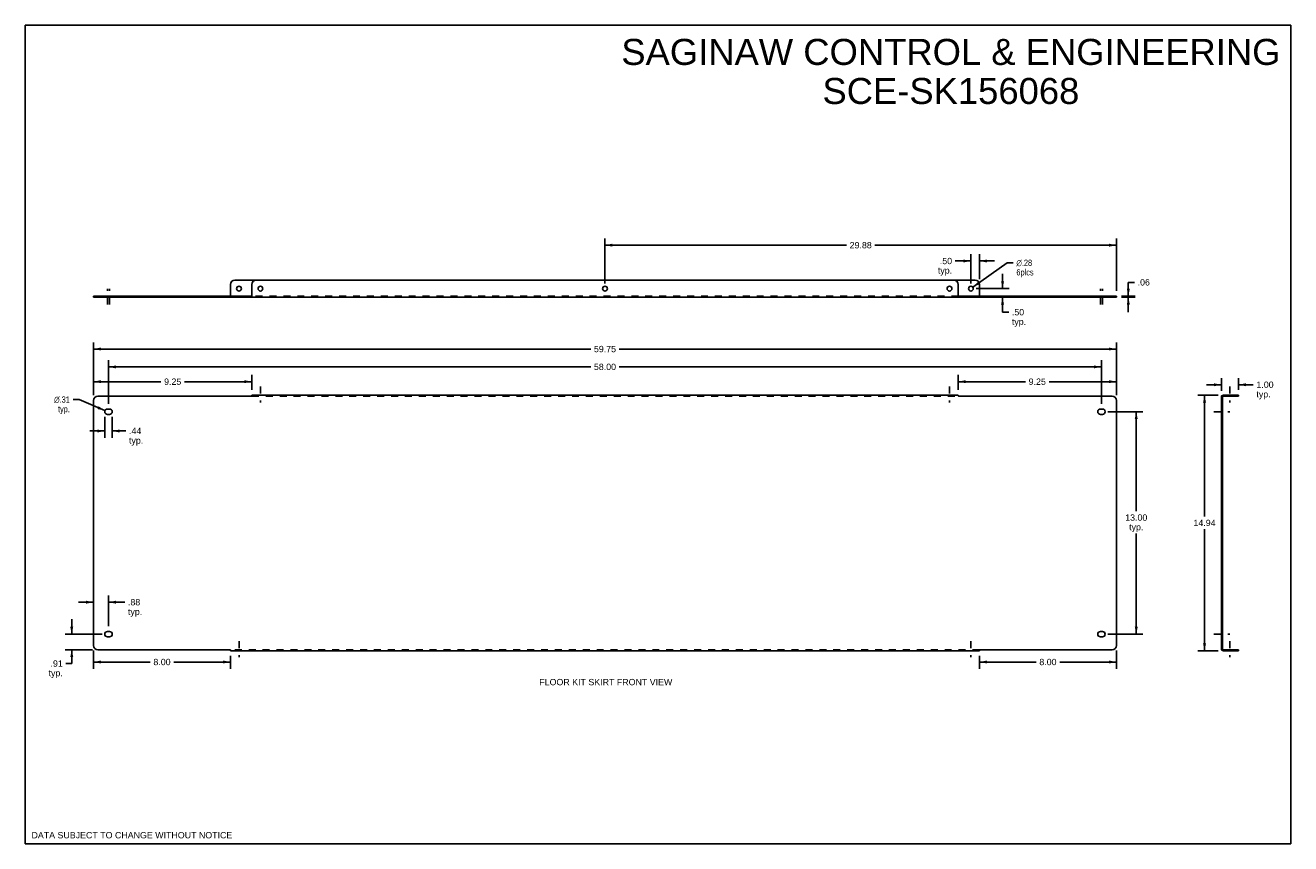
# Model space of a CAD drawing. Header units: inches. Extents: x 0 to 73.9, y 0 to 47.8.
import ezdxf

# ---------------------------------------------------------------- set-up
doc = ezdxf.new("R2010")
doc.units = ezdxf.units.IN
doc.header["$LTSCALE"] = 4.065217
doc.header["$MEASUREMENT"] = 0
doc.linetypes.add('DASHED', pattern=[0.2, 0.1, -0.1])
doc.linetypes.add('HIDDEN', pattern=[0.2, 0.1, -0.1])
doc.layers.get('0').update_dxf_attribs({"linetype": 'CONTINUOUS'})
for name, color, linetype in [('02___PRT_ALL_AXES', 7, 'CONTINUOUS'), ('DEFAULT_2', 8, 'HIDDEN'), ('DIMENSIONS', 7, 'CONTINUOUS')]:
    doc.layers.add(name, color=color, linetype=linetype)
doc.styles.get("Standard").update_dxf_attribs({"font": 'arial.ttf'})
doc.styles.add('TEXTSTYLE_1', font='gdt', dxfattribs={"width": 0.8})
doc.dimstyles.new('DIMSTYLE_1', dxfattribs={"dimtxt": 0.369565, "dimasz": 0.434783, "dimexe": 0.09, "dimexo": 0.07, "dimgap": 0.0425, "dimtad": 0, "dimtih": 1, "dimtoh": 1, "dimzin": 4, "dimdsep": 46, "dimtxsty": 'Standard', "dimblk": '_FILLED', "dimblk1": '_FILLED', "dimblk2": '_FILLED', "dimcen": 0.09, "dimazin": 1, "dimtfac": 1, "dimtofl": 0, "dimtmove": 0, "dimatfit": 3, "dimldrblk": '_FILLED', "dimfxl": 0, "dimtolj": 1, "dimtzin": 4, "dimarcsym": 0})
doc.dimstyles.new('DIMSTYLE_2', dxfattribs={"dimtxt": 0.369565, "dimasz": 0.434783, "dimexe": 0.09, "dimexo": 0.07, "dimgap": 0.09, "dimtad": 0, "dimtih": 1, "dimtoh": 1, "dimzin": 4, "dimdsep": 46, "dimtxsty": 'Standard', "dimblk": '_FILLED', "dimblk1": '_FILLED', "dimblk2": '_FILLED', "dimcen": 0.09, "dimazin": 1, "dimtfac": 1, "dimtofl": 0, "dimtmove": 0, "dimatfit": 1, "dimldrblk": '_FILLED', "dimfxl": 0, "dimtolj": 1, "dimtzin": 4, "dimarcsym": 0})

# ---------------------------------------------------------------- blocks, each defined once
blk = doc.blocks.new('_FILLED')
at = {"color": 0, "linetype": 'ByBlock'}
blk.add_solid([(0, 0), (-1, 0.2), (-1, -0.2)], dxfattribs=at)
blk = doc.blocks.new('*D1')
at = {"layer": 'DIMENSIONS', "color": 2, "linetype": 'Continuous'}
for p, q in [((3.984, 26.209), (3.984, 29.299)), ((3.984, 28.908), (33.029, 28.908)), ((63.734, 28.908), (34.69, 28.908)), ((63.734, 26.209), (63.734, 29.299))]:
    blk.add_line(p, q, dxfattribs=at)
at = {"layer": 'DIMENSIONS', "color": 2, "linetype": 'Continuous', "xscale": 0.4347826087, "yscale": 0.4347826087, "zscale": 0.4347826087, "rotation": 180}
blk.add_blockref('_FILLED', (3.984, 28.908), dxfattribs=at)
at = {"layer": 'DIMENSIONS', "color": 2, "linetype": 'Continuous', "xscale": 0.4347826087, "yscale": 0.4347826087, "zscale": 0.4347826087}
blk.add_blockref('_FILLED', (63.734, 28.908), dxfattribs=at)
at = {"layer": 'DIMENSIONS', "color": 2, "linetype": 'Continuous', "insert": (33.859, 29.093), "char_height": 0.3696, "width": 1.29142, "attachment_point": 2, "line_spacing_factor": 0.9}
blk.add_mtext('59.75', dxfattribs=at)
blk = doc.blocks.new('*D2')
at = {"layer": 'DIMENSIONS', "color": 2, "linetype": 'Continuous'}
for p, q in [((69.678, 26.215), (68.49, 26.215)), ((68.881, 26.215), (68.881, 19.116)), ((68.881, 11.277), (68.881, 18.376)), ((69.678, 11.277), (68.49, 11.277))]:
    blk.add_line(p, q, dxfattribs=at)
at = {"layer": 'DIMENSIONS', "color": 2, "linetype": 'Continuous', "xscale": 0.4347826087, "yscale": 0.4347826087, "zscale": 0.4347826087}
for p, rotation in [((68.881, 26.215), 90), ((68.881, 11.277), 270)]:
    blk.add_blockref('_FILLED', p, dxfattribs=dict(at, rotation=rotation))
at = {"layer": 'DIMENSIONS', "color": 2, "linetype": 'Continuous', "insert": (68.881, 18.931), "char_height": 0.3696, "width": 1.29142, "attachment_point": 2, "line_spacing_factor": 0.9}
blk.add_mtext('14.94', dxfattribs=at)
blk = doc.blocks.new('*D3')
at = {"layer": 'DIMENSIONS', "color": 2, "linetype": 'Continuous'}
for p, q in [((54.484, 26.519), (54.484, 27.391)), ((63.734, 26.209), (63.734, 27.391)), ((54.484, 27), (58.422, 27)), ((63.734, 27), (59.796, 27))]:
    blk.add_line(p, q, dxfattribs=at)
at = {"layer": 'DIMENSIONS', "color": 2, "linetype": 'Continuous', "xscale": 0.4347826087, "yscale": 0.4347826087, "zscale": 0.4347826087, "rotation": 180}
blk.add_blockref('_FILLED', (54.484, 27), dxfattribs=at)
at = {"layer": 'DIMENSIONS', "color": 2, "linetype": 'Continuous', "xscale": 0.4347826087, "yscale": 0.4347826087, "zscale": 0.4347826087}
blk.add_blockref('_FILLED', (63.734, 27), dxfattribs=at)
at = {"layer": 'DIMENSIONS', "color": 2, "linetype": 'Continuous', "insert": (59.109, 27.185), "char_height": 0.3696, "width": 1.00428, "attachment_point": 2, "line_spacing_factor": 0.9}
blk.add_mtext('9.25', dxfattribs=at)
blk = doc.blocks.new('*D4')
at = {"layer": 'DIMENSIONS', "color": 2, "linetype": 'Continuous'}
for p, q in [((3.984, 26.209), (3.984, 27.391)), ((13.234, 26.519), (13.234, 27.391)), ((3.984, 27), (7.922, 27)), ((13.234, 27), (9.296, 27))]:
    blk.add_line(p, q, dxfattribs=at)
at = {"layer": 'DIMENSIONS', "color": 2, "linetype": 'Continuous', "xscale": 0.4347826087, "yscale": 0.4347826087, "zscale": 0.4347826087, "rotation": 180}
blk.add_blockref('_FILLED', (3.984, 27), dxfattribs=at)
at = {"layer": 'DIMENSIONS', "color": 2, "linetype": 'Continuous', "xscale": 0.4347826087, "yscale": 0.4347826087, "zscale": 0.4347826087}
blk.add_blockref('_FILLED', (13.234, 27), dxfattribs=at)
at = {"layer": 'DIMENSIONS', "color": 2, "linetype": 'Continuous', "insert": (8.609, 27.185), "char_height": 0.3696, "width": 1.00428, "attachment_point": 2, "line_spacing_factor": 0.9}
blk.add_mtext('9.25', dxfattribs=at)
blk = doc.blocks.new('*D5')
at = {"layer": 'DIMENSIONS', "color": 2, "linetype": 'Continuous'}
for p, q in [((3.984, 11.283), (3.984, 10.227)), ((3.984, 10.618), (7.297, 10.618)), ((11.984, 10.618), (8.671, 10.618)), ((11.984, 10.973), (11.984, 10.227))]:
    blk.add_line(p, q, dxfattribs=at)
at = {"layer": 'DIMENSIONS', "color": 2, "linetype": 'Continuous', "xscale": 0.4347826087, "yscale": 0.4347826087, "zscale": 0.4347826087, "rotation": 180}
blk.add_blockref('_FILLED', (3.984, 10.618), dxfattribs=at)
at = {"layer": 'DIMENSIONS', "color": 2, "linetype": 'Continuous', "xscale": 0.4347826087, "yscale": 0.4347826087, "zscale": 0.4347826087}
blk.add_blockref('_FILLED', (11.984, 10.618), dxfattribs=at)
at = {"layer": 'DIMENSIONS', "color": 2, "linetype": 'Continuous', "insert": (7.984, 10.803), "char_height": 0.3696, "width": 1.00428, "attachment_point": 2, "line_spacing_factor": 0.9}
blk.add_mtext('8.00', dxfattribs=at)
blk = doc.blocks.new('*D6')
at = {"layer": 'DIMENSIONS', "color": 2, "linetype": 'Continuous'}
for p, q in [((63.734, 11.283), (63.734, 10.227)), ((55.734, 10.973), (55.734, 10.227)), ((55.734, 10.618), (59.047, 10.618)), ((63.734, 10.618), (60.421, 10.618))]:
    blk.add_line(p, q, dxfattribs=at)
at = {"layer": 'DIMENSIONS', "color": 2, "linetype": 'Continuous', "xscale": 0.4347826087, "yscale": 0.4347826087, "zscale": 0.4347826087, "rotation": 180}
blk.add_blockref('_FILLED', (55.734, 10.618), dxfattribs=at)
at = {"layer": 'DIMENSIONS', "color": 2, "linetype": 'Continuous', "xscale": 0.4347826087, "yscale": 0.4347826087, "zscale": 0.4347826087}
blk.add_blockref('_FILLED', (63.734, 10.618), dxfattribs=at)
at = {"layer": 'DIMENSIONS', "color": 2, "linetype": 'Continuous', "insert": (59.734, 10.803), "char_height": 0.3696, "width": 1.00428, "attachment_point": 2, "line_spacing_factor": 0.9}
blk.add_mtext('8.00', dxfattribs=at)
blk = doc.blocks.new('*D7')
at = {"layer": 'DIMENSIONS', "color": 2, "linetype": 'Continuous'}
for p, q in [((69.862, 26.821), (68.993, 26.821)), ((69.862, 26.459), (69.862, 27.212)), ((70.862, 26.519), (70.862, 27.212)), ((70.862, 26.821), (71.726, 26.821))]:
    blk.add_line(p, q, dxfattribs=at)
at = {"layer": 'DIMENSIONS', "color": 2, "linetype": 'Continuous', "xscale": 0.4347826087, "yscale": 0.4347826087, "zscale": 0.4347826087}
blk.add_blockref('_FILLED', (69.862, 26.821), dxfattribs=at)
at = {"layer": 'DIMENSIONS', "color": 2, "linetype": 'Continuous', "xscale": 0.4347826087, "yscale": 0.4347826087, "zscale": 0.4347826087, "rotation": 180}
blk.add_blockref('_FILLED', (70.862, 26.821), dxfattribs=at)
at = {"layer": 'DIMENSIONS', "color": 2, "linetype": 'Continuous', "insert": (71.911, 27.006), "char_height": 0.3696, "width": 1.00428, "attachment_point": 1, "line_spacing_factor": 0.9}
blk.add_mtext('1.00\\Ptyp.', dxfattribs=at)
blk = doc.blocks.new('*D8')
at = {"layer": 'DIMENSIONS', "color": 2, "linetype": 'Continuous'}
for p, q in [((63.226, 25.246), (65.283, 25.246)), ((64.892, 25.246), (64.892, 19.428)), ((64.892, 12.246), (64.892, 18.134)), ((63.226, 12.246), (65.283, 12.246))]:
    blk.add_line(p, q, dxfattribs=at)
at = {"layer": 'DIMENSIONS', "color": 2, "linetype": 'Continuous', "xscale": 0.4347826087, "yscale": 0.4347826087, "zscale": 0.4347826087}
for p, rotation in [((64.892, 25.246), 90), ((64.892, 12.246), 270)]:
    blk.add_blockref('_FILLED', p, dxfattribs=dict(at, rotation=rotation))
at = {"layer": 'DIMENSIONS', "color": 2, "linetype": 'Continuous', "insert": (64.892, 19.243), "char_height": 0.3696, "width": 1.29142, "attachment_point": 2, "line_spacing_factor": 0.9}
blk.add_mtext('13.00\\Ptyp.', dxfattribs=at)
blk = doc.blocks.new('*D9')
at = {"color": 2, "linetype": 'Continuous'}
for p, q in [((2.713, 12.246), (2.713, 13.116)), ((4.492, 12.246), (2.322, 12.246)), ((3.93, 11.337), (2.322, 11.337)), ((2.713, 11.337), (2.713, 10.527)), ((2.713, 10.527), (2.374, 10.527))]:
    blk.add_line(p, q, dxfattribs=at)
at = {"color": 2, "linetype": 'Continuous', "xscale": 0.4347826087, "yscale": 0.4347826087, "zscale": 0.4347826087}
for p, rotation in [((2.713, 12.246), 270), ((2.713, 11.337), 90)]:
    blk.add_blockref('_FILLED', p, dxfattribs=dict(at, rotation=rotation))
at = {"color": 2, "linetype": 'Continuous', "insert": (2.19, 10.712), "char_height": 0.3696, "width": 0.83118, "attachment_point": 3, "line_spacing_factor": 0.9}
blk.add_mtext('.91\\Ptyp.', dxfattribs=at)
blk = doc.blocks.new('*D10')
at = {"color": 2, "linetype": 'Continuous'}
for p, q in [((3.984, 14.112), (3.115, 14.112)), ((4.859, 12.707), (4.859, 14.504)), ((4.859, 14.112), (5.811, 14.112))]:
    blk.add_line(p, q, dxfattribs=at)
at = {"color": 2, "linetype": 'Continuous', "xscale": 0.4347826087, "yscale": 0.4347826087, "zscale": 0.4347826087}
blk.add_blockref('_FILLED', (3.984, 14.112), dxfattribs=at)
at = {"color": 2, "linetype": 'Continuous', "xscale": 0.4347826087, "yscale": 0.4347826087, "zscale": 0.4347826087, "rotation": 180}
blk.add_blockref('_FILLED', (4.859, 14.112), dxfattribs=at)
at = {"color": 2, "linetype": 'Continuous', "insert": (5.996, 14.297), "char_height": 0.3696, "width": 0.83118, "attachment_point": 1, "line_spacing_factor": 0.9}
blk.add_mtext('.88\\Ptyp.', dxfattribs=at)
blk = doc.blocks.new('*D11')
at = {"color": 2, "linetype": 'Continuous'}
for p, q in [((4.64, 24.942), (4.64, 23.726)), ((5.078, 24.942), (5.078, 23.726)), ((4.64, 24.118), (3.771, 24.118)), ((5.078, 24.118), (5.873, 24.118))]:
    blk.add_line(p, q, dxfattribs=at)
at = {"color": 2, "linetype": 'Continuous', "xscale": 0.4347826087, "yscale": 0.4347826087, "zscale": 0.4347826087}
blk.add_blockref('_FILLED', (4.64, 24.118), dxfattribs=at)
at = {"color": 2, "linetype": 'Continuous', "xscale": 0.4347826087, "yscale": 0.4347826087, "zscale": 0.4347826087, "rotation": 180}
blk.add_blockref('_FILLED', (5.078, 24.118), dxfattribs=at)
at = {"color": 2, "linetype": 'Continuous', "insert": (6.058, 24.303), "char_height": 0.3696, "width": 0.83118, "attachment_point": 1, "line_spacing_factor": 0.9}
blk.add_mtext('.44\\Ptyp.', dxfattribs=at)
blk = doc.blocks.new('*D12')
at = {"color": 2, "linetype": 'Continuous'}
for p, q in [((3.146, 25.954), (2.787, 25.954)), ((4.653, 25.308), (3.146, 25.954))]:
    blk.add_line(p, q, dxfattribs=at)
at = {"color": 2, "linetype": 'Continuous', "xscale": 0.4347826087, "yscale": 0.4347826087, "zscale": 0.4347826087, "rotation": 336.7778791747}
blk.add_blockref('_FILLED', (4.653, 25.308), dxfattribs=at)
at = {"color": 2, "linetype": 'Continuous', "insert": (2.602, 26.139), "char_height": 0.36957, "width": 1.2099, "attachment_point": 3, "line_spacing_factor": 0.9, "style": 'TEXTSTYLE_1'}
blk.add_mtext('{\\fgdt;n}\\fArial;.31\\Ptyp.', dxfattribs=at)
blk = doc.blocks.new('*D13')
at = {"color": 2, "linetype": 'Continuous'}
for p, q in [((57.083, 32.438), (57.083, 33.307)), ((55.539, 32.438), (57.475, 32.438)), ((57.083, 31.938), (57.083, 31.06)), ((57.083, 31.06), (57.442, 31.06))]:
    blk.add_line(p, q, dxfattribs=at)
at = {"color": 2, "linetype": 'Continuous', "xscale": 0.4347826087, "yscale": 0.4347826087, "zscale": 0.4347826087}
for p, rotation in [((57.083, 32.438), 270), ((57.083, 31.938), 90)]:
    blk.add_blockref('_FILLED', p, dxfattribs=dict(at, rotation=rotation))
at = {"color": 2, "linetype": 'Continuous', "insert": (57.627, 31.244), "char_height": 0.3696, "width": 0.83118, "attachment_point": 1, "line_spacing_factor": 0.9}
blk.add_mtext('.50\\Ptyp.', dxfattribs=at)
blk = doc.blocks.new('*D14')
at = {"color": 2, "linetype": 'Continuous'}
for p, q in [((55.234, 34.053), (54.319, 34.053)), ((55.234, 32.742), (55.234, 34.444)), ((55.734, 32.992), (55.734, 34.444)), ((55.734, 34.053), (56.604, 34.053))]:
    blk.add_line(p, q, dxfattribs=at)
at = {"color": 2, "linetype": 'Continuous', "xscale": 0.4347826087, "yscale": 0.4347826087, "zscale": 0.4347826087}
blk.add_blockref('_FILLED', (55.234, 34.053), dxfattribs=at)
at = {"color": 2, "linetype": 'Continuous', "xscale": 0.4347826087, "yscale": 0.4347826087, "zscale": 0.4347826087, "rotation": 180}
blk.add_blockref('_FILLED', (55.734, 34.053), dxfattribs=at)
at = {"color": 2, "linetype": 'Continuous', "insert": (54.135, 34.237), "char_height": 0.3696, "width": 0.83118, "attachment_point": 3, "line_spacing_factor": 0.9}
blk.add_mtext('.50\\Ptyp.', dxfattribs=at)
blk = doc.blocks.new('*D15')
at = {"color": 2, "linetype": 'Continuous'}
for p, q in [((55.349, 32.519), (57.348, 33.948)), ((57.348, 33.948), (57.706, 33.948))]:
    blk.add_line(p, q, dxfattribs=at)
at = {"color": 2, "linetype": 'Continuous', "xscale": 0.4347826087, "yscale": 0.4347826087, "zscale": 0.4347826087, "rotation": 215.542528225}
blk.add_blockref('_FILLED', (55.349, 32.519), dxfattribs=at)
at = {"color": 2, "linetype": 'Continuous', "insert": (57.891, 34.132), "char_height": 0.36957, "width": 1.2099, "attachment_point": 1, "line_spacing_factor": 0.9, "style": 'TEXTSTYLE_1'}
blk.add_mtext('{\\fgdt;n}\\fArial;.28\\P6plcs', dxfattribs=at)
blk = doc.blocks.new('*D16')
at = {"color": 2, "linetype": 'Continuous'}
for p, q in [((64.428, 31.998), (64.428, 32.805)), ((64.428, 32.805), (64.787, 32.805)), ((64.039, 31.998), (64.82, 31.998)), ((64.039, 31.938), (64.82, 31.938)), ((64.428, 31.938), (64.428, 31.068))]:
    blk.add_line(p, q, dxfattribs=at)
at = {"color": 2, "linetype": 'Continuous', "xscale": 0.4347826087, "yscale": 0.4347826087, "zscale": 0.4347826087}
for p, rotation in [((64.428, 31.998), 270), ((64.428, 31.938), 90)]:
    blk.add_blockref('_FILLED', p, dxfattribs=dict(at, rotation=rotation))
at = {"color": 2, "linetype": 'Continuous', "insert": (64.972, 32.99), "char_height": 0.3696, "width": 0.71715, "attachment_point": 1, "line_spacing_factor": 0.9}
blk.add_mtext('.06', dxfattribs=at)
blk = doc.blocks.new('*D17')
at = {"color": 2, "linetype": 'Continuous'}
for p, q in [((4.859, 25.707), (4.859, 28.254)), ((62.859, 25.707), (62.859, 28.254)), ((4.859, 27.863), (33.029, 27.863)), ((62.859, 27.863), (34.69, 27.863))]:
    blk.add_line(p, q, dxfattribs=at)
at = {"color": 2, "linetype": 'Continuous', "xscale": 0.4347826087, "yscale": 0.4347826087, "zscale": 0.4347826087, "rotation": 180}
blk.add_blockref('_FILLED', (4.859, 27.863), dxfattribs=at)
at = {"color": 2, "linetype": 'Continuous', "xscale": 0.4347826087, "yscale": 0.4347826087, "zscale": 0.4347826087}
blk.add_blockref('_FILLED', (62.859, 27.863), dxfattribs=at)
at = {"color": 2, "linetype": 'Continuous', "insert": (33.859, 28.048), "char_height": 0.3696, "width": 1.29142, "attachment_point": 2, "line_spacing_factor": 0.9}
blk.add_mtext('58.00', dxfattribs=at)
blk = doc.blocks.new('*D18')
at = {"color": 2, "linetype": 'Continuous'}
for p, q in [((33.859, 32.742), (33.859, 35.367)), ((33.859, 34.976), (47.966, 34.976)), ((63.734, 34.976), (49.627, 34.976)), ((63.734, 32.302), (63.734, 35.367))]:
    blk.add_line(p, q, dxfattribs=at)
at = {"color": 2, "linetype": 'Continuous', "xscale": 0.4347826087, "yscale": 0.4347826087, "zscale": 0.4347826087, "rotation": 180}
blk.add_blockref('_FILLED', (33.859, 34.976), dxfattribs=at)
at = {"color": 2, "linetype": 'Continuous', "xscale": 0.4347826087, "yscale": 0.4347826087, "zscale": 0.4347826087}
blk.add_blockref('_FILLED', (63.734, 34.976), dxfattribs=at)
at = {"color": 2, "linetype": 'Continuous', "insert": (48.797, 35.161), "char_height": 0.3696, "width": 1.29142, "attachment_point": 2, "line_spacing_factor": 0.9}
blk.add_mtext('29.88', dxfattribs=at)

msp = doc.modelspace()

# ---------------------------------------------------------------- linework, layer by layer
at = {"color": 7, "linetype": 'Continuous'}
for p, q in [((0, 0), (0, 47.826)), ((0, 47.826), (73.913, 47.826)), ((73.913, 0), (73.913, 47.826)), ((11.984, 31.998), (11.984, 32.688)), ((12.234, 32.938), (13.484, 32.938)), ((54.234, 32.938), (55.484, 32.938)), ((55.734, 31.998), (55.734, 32.688)), ((3.984, 31.998), (3.984, 31.938)), ((3.984, 31.998), (13.208, 31.998)), ((13.208, 31.998), (13.208, 31.938)), ((54.51, 31.998), (63.734, 31.998)), ((54.51, 31.998), (54.51, 31.938)), ((63.734, 31.998), (63.734, 31.938)), ((69.922, 26.155), (69.862, 26.155)), ((69.891, 26.173), (69.906, 26.16)), ((69.922, 11.337), (69.922, 26.155)), ((69.928, 26.142), (69.937, 26.134)), ((69.982, 26.155), (70.862, 26.155)), ((70.862, 26.155), (70.862, 26.215)), ((69.922, 11.337), (69.862, 11.337)), ((69.891, 11.319), (69.904, 11.33)), ((69.928, 11.35), (69.937, 11.358)), ((69.982, 11.337), (70.862, 11.337)), ((70.862, 11.337), (70.862, 11.277)), ((0, 0), (73.913, 0))]:
    msp.add_line(p, q, dxfattribs=at)
at = {"color": 3, "linetype": 'Continuous'}
for p, q in [((13.234, 32.688), (13.234, 31.967)), ((54.234, 32.938), (13.484, 32.938)), ((54.484, 31.967), (54.484, 32.688)), ((13.208, 31.938), (3.984, 31.938)), ((13.219, 31.938), (54.5, 31.938)), ((63.734, 31.938), (54.51, 31.938)), ((3.984, 25.905), (3.984, 11.587)), ((13.208, 26.155), (4.234, 26.155)), ((13.234, 26.215), (13.234, 26.173)), ((13.234, 26.215), (54.484, 26.215)), ((54.484, 26.215), (54.484, 26.173)), ((63.484, 26.155), (54.51, 26.155)), ((63.734, 11.587), (63.734, 25.905)), ((69.862, 11.337), (69.862, 26.155)), ((69.982, 26.215), (70.862, 26.215)), ((4.234, 11.337), (11.958, 11.337)), ((11.984, 11.277), (11.984, 11.319)), ((55.734, 11.277), (11.984, 11.277)), ((55.734, 11.277), (55.734, 11.319)), ((55.76, 11.337), (63.484, 11.337)), ((70.862, 11.277), (69.982, 11.277))]:
    msp.add_line(p, q, dxfattribs=at)
at = {"color": 7, "linetype": 'Continuous'}
for points in [[(11.984, 32.012), (11.98, 32.012), (11.977, 32.011), (11.974, 32.009), (11.971, 32.006), (11.968, 32.003), (11.965, 32), (11.962, 31.998), (11.958, 31.998)], [(13.234, 32.012), (13.23, 32.012), (13.227, 32.011), (13.224, 32.009), (13.221, 32.006), (13.218, 32.003), (13.215, 32), (13.212, 31.998), (13.208, 31.998)], [(54.484, 32.012), (54.488, 32.012), (54.492, 32.011), (54.495, 32.009), (54.498, 32.006), (54.501, 32.003), (54.504, 32), (54.507, 31.998), (54.51, 31.998)], [(55.734, 32.012), (55.738, 32.012), (55.742, 32.011), (55.745, 32.009), (55.748, 32.006), (55.751, 32.003), (55.754, 32), (55.757, 31.998), (55.76, 31.998)], [(69.927, 26.142), (69.928, 26.141), (69.929, 26.14), (69.928, 26.142)]]:
    msp.add_lwpolyline(points, dxfattribs=at)
at = {"color": 3, "linetype": 'Continuous'}
for points in [[(13.234, 31.967), (13.231, 31.963), (13.227, 31.958), (13.225, 31.953), (13.222, 31.949), (13.219, 31.944), (13.215, 31.941), (13.212, 31.939), (13.208, 31.938)], [(54.484, 31.967), (54.488, 31.963), (54.491, 31.958), (54.494, 31.953), (54.497, 31.949), (54.5, 31.944), (54.503, 31.941), (54.506, 31.939), (54.51, 31.938)], [(13.215, 26.16), (13.212, 26.157), (13.208, 26.155)], [(13.234, 26.173), (13.231, 26.17), (13.227, 26.167), (13.225, 26.165), (13.222, 26.163), (13.215, 26.16)], [(54.484, 26.173), (54.488, 26.17), (54.491, 26.167), (54.494, 26.165), (54.497, 26.163)], [(54.497, 26.163), (54.503, 26.16), (54.506, 26.157), (54.51, 26.155)], [(69.891, 26.173), (69.888, 26.17), (69.883, 26.167), (69.878, 26.165), (69.873, 26.163)], [(11.972, 11.329), (11.965, 11.332), (11.962, 11.335), (11.958, 11.337)], [(11.984, 11.319), (11.981, 11.322), (11.977, 11.325), (11.975, 11.327), (11.972, 11.329)], [(55.734, 11.319), (55.738, 11.322), (55.741, 11.325), (55.744, 11.327), (55.747, 11.329), (55.753, 11.332)], [(55.753, 11.332), (55.756, 11.335), (55.76, 11.337)], [(69.891, 11.319), (69.888, 11.322), (69.883, 11.325), (69.878, 11.327), (69.873, 11.329)]]:
    msp.add_lwpolyline(points, dxfattribs=at)
at = {"color": 7, "linetype": 'Continuous'}
for centre, radius, start, end in [((12.234, 32.688), 0.25, 90, 180), ((55.484, 32.688), 0.25, 0, 90), ((69.982, 26.095), 0.06, 90, 139.26368), ((69.982, 11.397), 0.06, 220.73632, 270)]:
    msp.add_arc(centre, radius, start, end, dxfattribs=at)
at = {"color": 3, "linetype": 'Continuous'}
for centre, radius, start, end in [((13.484, 32.688), 0.25, 90, 180), ((54.234, 32.688), 0.25, 0, 90), ((4.234, 25.905), 0.25, 90, 180), ((63.484, 25.905), 0.25, 0, 90), ((69.982, 26.095), 0.12, 90, 149.94202), ((4.234, 11.587), 0.25, 180, 270), ((63.484, 11.587), 0.25, 270, 360), ((69.982, 11.397), 0.12, 210.05798, 270)]:
    msp.add_arc(centre, radius, start, end, dxfattribs=at)
at = {"layer": '02___PRT_ALL_AXES', "color": 8, "linetype": 'HIDDEN'}
for p, q in [((4.64, 31.998), (4.64, 31.938)), ((4.641, 31.998), (5.078, 31.998)), ((4.641, 31.938), (5.078, 31.938)), ((5.078, 31.998), (5.078, 31.938)), ((62.64, 31.998), (62.64, 31.938)), ((62.641, 31.998), (63.078, 31.998)), ((62.641, 31.938), (63.078, 31.938)), ((63.078, 31.998), (63.078, 31.938)), ((70.222, 26.155), (70.222, 26.215)), ((70.503, 26.215), (70.222, 26.215)), ((70.503, 26.155), (70.222, 26.155)), ((70.503, 26.155), (70.503, 26.215)), ((69.862, 25.402), (69.862, 25.09)), ((69.922, 25.402), (69.862, 25.402)), ((69.922, 25.402), (69.922, 25.09)), ((69.922, 25.09), (69.862, 25.09)), ((69.922, 12.402), (69.862, 12.402)), ((69.862, 12.402), (69.862, 12.09)), ((69.922, 12.09), (69.862, 12.09)), ((69.922, 12.402), (69.922, 12.09)), ((70.503, 11.337), (70.222, 11.337)), ((70.222, 11.277), (70.222, 11.337)), ((70.503, 11.277), (70.222, 11.277)), ((70.503, 11.277), (70.503, 11.337))]:
    msp.add_line(p, q, dxfattribs=at)
at = {"layer": '02___PRT_ALL_AXES', "color": 2, "linetype": 'DASHED'}
for p, q in [((4.797, 31.501), (4.797, 32.432)), ((4.922, 31.501), (4.922, 32.432)), ((62.797, 31.501), (62.797, 32.432)), ((62.922, 31.501), (62.922, 32.432)), ((13.734, 26.712), (13.734, 25.781)), ((53.984, 26.712), (53.984, 25.781)), ((70.362, 26.712), (70.362, 25.781)), ((69.426, 25.246), (70.357, 25.246)), ((12.484, 11.834), (12.484, 10.903)), ((55.234, 11.834), (55.234, 10.903)), ((69.426, 12.246), (70.357, 12.246)), ((70.362, 11.834), (70.362, 10.903))]:
    msp.add_line(p, q, dxfattribs=at)
at = {"layer": '02___PRT_ALL_AXES', "color": 3, "linetype": 'Continuous'}
for p, q in [((4.797, 25.402), (4.922, 25.402)), ((62.797, 25.402), (62.922, 25.402)), ((4.922, 25.09), (4.797, 25.09)), ((62.922, 25.09), (62.797, 25.09)), ((4.797, 12.402), (4.922, 12.402)), ((4.922, 12.09), (4.797, 12.09)), ((62.797, 12.402), (62.922, 12.402)), ((62.922, 12.09), (62.797, 12.09))]:
    msp.add_line(p, q, dxfattribs=at)
at = {"layer": '02___PRT_ALL_AXES', "color": 7, "linetype": 'Continuous'}
for centre in [(12.484, 32.438), (55.234, 32.438)]:
    msp.add_circle(centre, 0.141, dxfattribs=at)
at = {"layer": '02___PRT_ALL_AXES', "color": 3, "linetype": 'Continuous'}
for centre in [(13.734, 32.438), (33.859, 32.438), (53.984, 32.438)]:
    msp.add_circle(centre, 0.141, dxfattribs=at)
for centre, start, end in [((4.797, 25.246), 90, 270), ((4.922, 25.246), 270, 90), ((62.797, 25.246), 90, 270), ((62.922, 25.246), 270, 90), ((4.797, 12.246), 90, 270), ((4.922, 12.246), 270, 90), ((62.797, 12.246), 90, 270), ((62.922, 12.246), 270, 90)]:
    msp.add_arc(centre, 0.156, start, end, dxfattribs=at)
at = {"layer": 'DEFAULT_2', "color": 8, "linetype": 'HIDDEN'}
for p, q in [((11.958, 31.998), (11.958, 31.938)), ((11.984, 31.967), (11.984, 31.998)), ((54.51, 31.998), (13.208, 31.998)), ((13.219, 31.938), (13.208, 31.938)), ((54.51, 31.938), (54.5, 31.938)), ((55.734, 31.967), (55.734, 31.998)), ((55.76, 31.998), (55.76, 31.938)), ((13.234, 26.155), (54.484, 26.155)), ((69.892, 26.155), (69.892, 26.155)), ((69.906, 26.16), (69.928, 26.142)), ((55.734, 11.337), (11.984, 11.337)), ((69.904, 11.33), (69.928, 11.35)), ((69.928, 11.35), (69.929, 11.351))]:
    msp.add_line(p, q, dxfattribs=at)
for points in [[(11.984, 31.967), (11.981, 31.963), (11.977, 31.958), (11.975, 31.953), (11.972, 31.949), (11.969, 31.944), (11.965, 31.941), (11.962, 31.939), (11.958, 31.938)], [(55.734, 31.967), (55.738, 31.963), (55.741, 31.958), (55.744, 31.953), (55.747, 31.949), (55.75, 31.944), (55.753, 31.941), (55.756, 31.939), (55.76, 31.938)], [(69.873, 26.163), (69.869, 26.162), (69.866, 26.16), (69.863, 26.157), (69.862, 26.155)], [(69.892, 26.155), (69.893, 26.155), (69.895, 26.154), (69.899, 26.153), (69.902, 26.153), (69.906, 26.152), (69.909, 26.15), (69.913, 26.149), (69.916, 26.147), (69.92, 26.146), (69.923, 26.144), (69.926, 26.143), (69.927, 26.142)], [(69.902, 26.155), (69.897, 26.155), (69.894, 26.155)], [(69.937, 26.134), (69.937, 26.135), (69.936, 26.137), (69.933, 26.139), (69.931, 26.142), (69.928, 26.145), (69.925, 26.148), (69.923, 26.152), (69.922, 26.155)], [(69.873, 11.329), (69.869, 11.33), (69.866, 11.332), (69.863, 11.335), (69.862, 11.337)], [(69.897, 11.338), (69.895, 11.338), (69.893, 11.337), (69.893, 11.337)], [(69.894, 11.337), (69.897, 11.337), (69.902, 11.337)], [(69.929, 11.351), (69.929, 11.351), (69.928, 11.351), (69.926, 11.349), (69.923, 11.348), (69.92, 11.346), (69.916, 11.345), (69.913, 11.343), (69.909, 11.342), (69.906, 11.34), (69.902, 11.339), (69.899, 11.338), (69.897, 11.338)], [(69.937, 11.358), (69.937, 11.357), (69.936, 11.355), (69.933, 11.353), (69.931, 11.35), (69.928, 11.347), (69.925, 11.344), (69.923, 11.34), (69.922, 11.337)]]:
    msp.add_lwpolyline(points, dxfattribs=at)
for centre, radius, start, end in [((69.982, 26.095), 0.12, 149.94202, 180), ((69.982, 26.095), 0.06, 139.26368, 180), ((69.982, 11.397), 0.12, 180, 210.05798), ((69.982, 11.397), 0.06, 180, 220.73632)]:
    msp.add_arc(centre, radius, start, end, dxfattribs=at)

# ---------------------------------------------------------------- texts
at = {"color": 2, "linetype": 'Continuous', "insert": (0.361, 0.683), "char_height": 0.36957, "width": 11.70794, "attachment_point": 1, "line_spacing_factor": 0.9}
msp.add_mtext('DATA SUBJECT TO CHANGE WITHOUT NOTICE', dxfattribs=at)
at = {"layer": 'DIMENSIONS', "color": 2, "linetype": 'Continuous', "attachment_point": 2, "line_spacing_factor": 0.9}
for s, insert, char_height, width in [('SAGINAW CONTROL & ENGINEERING\\PSCE-SK156068', (54.064, 47.032), 1.52174, 38.43381), ('FLOOR KIT SKIRT FRONT VIEW', (33.908, 9.63), 0.36957, 7.75675)]:
    msp.add_mtext(s, dxfattribs=dict(at, insert=insert, char_height=char_height, width=width))

# ---------------------------------------------------------------- dimensions: what is measured, and where the dimension line sits
at = {"color": 2, "linetype": 'Continuous'}
for base, p1, p2, picture, middle in [((63.734235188, 34.975810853), (33.859235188, 32.672012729), (63.734235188, 32.232012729), '*D18', (48.791144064, 34.973751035)), ((62.859, 27.863), (4.859, 25.637), (62.859, 25.637), '*D17', (33.858, 27.861))]:
    dim = msp.add_linear_dim(base=base, p1=p1, p2=p2, dimstyle='DIMSTYLE_1', dxfattribs=at)
    dim.commit()
    dim.dimension.update_dxf_attribs({"geometry": picture, "text_midpoint": middle, "dimtype": 160})
for base, p1, p2, angle, picture, middle in [((55.234, 34.053), (55.734, 32.922), (55.234, 32.672), 180, '*D14', (53.719, 33.775)), ((57.083, 32.438), (54.51, 31.938), (55.469, 32.438), 90, '*D13', (58.043, 30.782)), ((4.64, 24.118), (5.078, 25.012), (4.64, 25.012), 180, '*D11', (6.473, 23.841)), ((2.713, 12.246), (4, 11.337), (4.562, 12.246), 90, '*D9', (1.774, 10.25))]:
    dim = msp.add_linear_dim(base=base, p1=p1, p2=p2, angle=angle, text='<>\\Ptyp.', dimstyle='DIMSTYLE_1', dxfattribs=at)
    dim.commit()
    dim.dimension.update_dxf_attribs({"geometry": picture, "text_midpoint": middle, "dimtype": 160})
for p1, p2, text, picture, middle in [((55.349, 32.519), (55.12, 32.356), '%%c<>\\P6plcs', '*D15', (58.496, 33.67)), ((4.653, 25.308), (4.94, 25.184), '%%c<>\\Ptyp.', '*D12', (1.997, 25.677))]:
    dim = msp.add_diameter_dim_2p(p1=p1, p2=p2, text=text, dimstyle='DIMSTYLE_2', override={"dimpost": '<>'}, dxfattribs=at)
    dim.commit()
    dim.dimension.update_dxf_attribs({"geometry": picture, "text_midpoint": middle, "dimtype": 163})
dim = msp.add_linear_dim(base=(64.428, 31.938), p1=(64.89, 31.998), p2=(64.89, 31.938), angle=270, dimstyle='DIMSTYLE_1', dxfattribs=at)
dim.commit()
dim.dimension.update_dxf_attribs({"geometry": '*D16', "text_midpoint": (65.341, 32.803), "dimtype": 160})
dim = msp.add_linear_dim(base=(4.859235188, 14.112300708), p1=(3.984235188, 11.587237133), p2=(4.859235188, 12.636584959), text='<>\\Ptyp.', dimstyle='DIMSTYLE_1', dxfattribs=at)
dim.commit()
dim.dimension.update_dxf_attribs({"geometry": '*D10', "text_midpoint": (6.411840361, 13.835126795), "dimtype": 160})
at = {"layer": 'DIMENSIONS', "color": 2, "linetype": 'Continuous'}
for base, p1, p2, picture, middle in [((63.734, 28.908), (3.984, 26.139), (63.734, 26.139), '*D1', (33.859, 28.906)), ((13.234, 27), (3.984, 26.139), (13.234, 26.449), '*D4', (8.609, 26.998)), ((11.984, 10.618), (3.984, 11.353), (11.984, 10.157), '*D5', (7.982, 10.616))]:
    dim = msp.add_linear_dim(base=base, p1=p1, p2=p2, dimstyle='DIMSTYLE_1', dxfattribs=at)
    dim.commit()
    dim.dimension.update_dxf_attribs({"geometry": picture, "text_midpoint": middle, "dimtype": 160})
for base, p1, p2, angle, picture, middle in [((54.484, 27), (63.734, 26.139), (54.484, 26.449), 180, '*D3', (59.109, 26.998)), ((68.881, 26.215), (69.748, 11.277), (69.748, 26.215), 90, '*D2', (68.897, 18.744)), ((55.734, 10.618), (63.734, 11.353), (55.734, 10.157), 180, '*D6', (59.732, 10.616))]:
    dim = msp.add_linear_dim(base=base, p1=p1, p2=p2, angle=angle, dimstyle='DIMSTYLE_1', dxfattribs=at)
    dim.commit()
    dim.dimension.update_dxf_attribs({"geometry": picture, "text_midpoint": middle, "dimtype": 160})
dim = msp.add_linear_dim(base=(70.862, 26.821), p1=(69.862, 27.282), p2=(70.862, 27.282), text='<>\\Ptyp.', dimstyle='DIMSTYLE_1', dxfattribs=at)
dim.commit()
dim.dimension.update_dxf_attribs({"geometry": '*D7', "text_midpoint": (72.413, 26.544), "dimtype": 160})
dim = msp.add_linear_dim(base=(64.892, 25.246), p1=(63.156, 12.246), p2=(63.156, 25.246), angle=90, text='<>\\Ptyp.', dimstyle='DIMSTYLE_1', dxfattribs=at)
dim.commit()
dim.dimension.update_dxf_attribs({"geometry": '*D8', "text_midpoint": (64.892, 18.781), "dimtype": 160})

doc.saveas('drawing.dxf')
